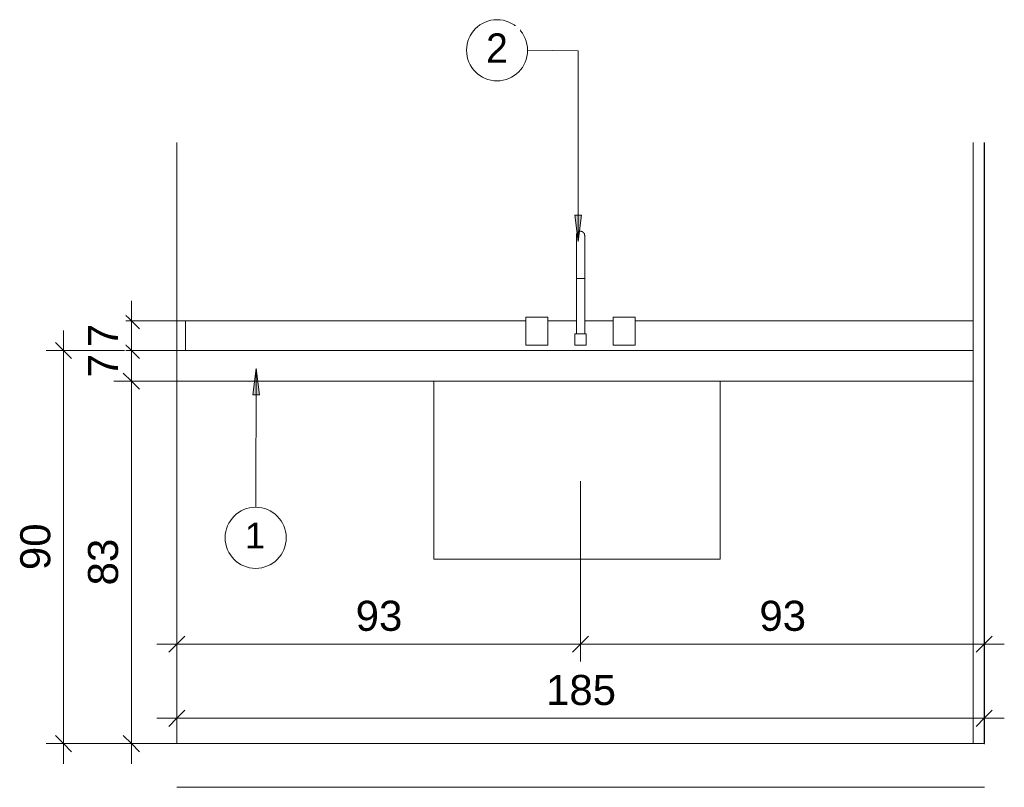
# Model space of a CAD drawing. Header units: metres. Extents: x -23.4 to 55.3, y -20.8 to 5.
# Tile 8 of 26: x 3 to 5.2, y -0.1 to 1.7. Entities that reach past the tile are written whole.
import ezdxf

# ---------------------------------------------------------------- set-up
doc = ezdxf.new("R2010")
doc.units = ezdxf.units.M
for name, color, linetype, lineweight in [('A-ANNO-DIMS', 211, 'Continuous', 9), ('A-ANNO-DIMS-20', 211, 'Continuous', 9), ('A-ANNO-KEYN', 231, 'Continuous', 9), ('A-DOOR', 31, 'Continuous', 18), ('A-DOOR-FRAM', 31, 'Continuous', 25), ('A-FLOR', 192, 'Continuous', 18), ('A-GENM', 13, 'Continuous', 18), ('A-WALL', 113, 'Continuous', 18), ('Drawing3_dwg _2_', 8, 'Continuous', 18), ('G-ANNO-TEXT', 231, 'Continuous', 9), ('P-SANR-FIXT', 6, 'Continuous', 18)]:
    doc.layers.add(name, color=color, linetype=linetype, lineweight=lineweight)
doc.styles.add('Arial_2', font='arial.ttf', dxfattribs={"height": 0.068847})
doc.styles.add('Arial_3', font='arial.ttf', dxfattribs={"height": 0.059012})
doc.styles.add('Century Gothic_1', font='GOTHIC.TTF', dxfattribs={"height": 0.067065})
doc.dimstyles.new('COTA_BANHOS_1__20_4', dxfattribs={"dimscale": 0.3048, "dimtxt": 0.07, "dimasz": 0.121391, "dimexe": 0.131234, "dimexo": 0.0625, "dimgap": 0.032808, "dimtad": 1, "dimdec": 0, "dimlfac": 100, "dimzin": 0, "dimdsep": 46, "dimtxsty": 'Arial_2', "dimblk1": 'OBLIQUE', "dimblk2": 'OBLIQUE', "dimsah": 1, "dimcen": 0.09, "dimdle": 0.150919, "dimazin": 0, "dimtfac": 1, "dimtdec": 4, "dimtix": 1, "dimtmove": 0, "dimatfit": 3, "dimfxl": 0.459318, "dimfxlon": 1, "dimtvp": 1, "dimtfill": 1, "dimtolj": 1, "dimtzin": 0, "dimarcsym": 2})
doc.dimstyles.new('COTA_BANHOS_1__20_5', dxfattribs={"dimscale": 0.3048, "dimtxt": 0.07, "dimasz": 0.121391, "dimexe": 0.131234, "dimexo": 0.0625, "dimgap": 0.032808, "dimtad": 1, "dimdec": 0, "dimlfac": 100, "dimzin": 0, "dimdsep": 46, "dimtxsty": 'Arial_2', "dimblk1": 'OBLIQUE', "dimblk2": 'OBLIQUE', "dimsah": 1, "dimcen": 0.09, "dimdle": 0.150919, "dimazin": 0, "dimtfac": 1, "dimtdec": 4, "dimtix": 1, "dimtmove": 0, "dimatfit": 3, "dimfxl": 0.459318, "dimfxlon": 1, "dimtvp": 1, "dimtfill": 1, "dimtolj": 1, "dimtzin": 0, "dimarcsym": 2})
doc.dimstyles.new('COTA_BANHOS_1__20_6', dxfattribs={"dimscale": 0.3048, "dimtxt": 0.07, "dimasz": 0.121391, "dimexe": 0.131234, "dimexo": 0.0625, "dimgap": 0.032808, "dimtad": 1, "dimdec": 0, "dimlfac": 100, "dimzin": 0, "dimdsep": 46, "dimtxsty": 'Arial_2', "dimblk1": 'OBLIQUE', "dimblk2": 'OBLIQUE', "dimsah": 1, "dimcen": 0.09, "dimdle": 0.150919, "dimazin": 0, "dimtfac": 1, "dimtdec": 4, "dimtix": 1, "dimtmove": 0, "dimatfit": 3, "dimfxl": 0.459318, "dimfxlon": 1, "dimtvp": 1, "dimtfill": 1, "dimtolj": 1, "dimtzin": 0, "dimarcsym": 2})

# ---------------------------------------------------------------- blocks, each defined once
blk = doc.blocks.new('Generic Models 6 - Generic Models 28-252220-Vista bancada peixes')
at = {"layer": 'A-GENM'}
for p, q in [((-28.3623, 0.9), (-26.5373, 0.9)), ((-26.5373, 0.83), (-28.3623, 0.83))]:
    blk.add_line(p, q, dxfattribs=at)
blk = doc.blocks.new('Drawing3_dwg _2_-1487641-Vista bancada peixes')
at = {"lineweight": 18}
for p, q in [((-26.5118, 0), (-28.3624, 0)), ((-28.3624, 0), (-26.5118, 0)), ((-28.3624, 0), (-26.5118, 0))]:
    blk.add_line(p, q, dxfattribs=at)
blk = doc.blocks.new('Modelos genéricos 35 - Modelos genéricos 36-2373698-Vista bancada peixes')
at = {"layer": 'A-GENM'}
for p, q in [((-28.3623, 0.968), (-28.3423, 0.968)), ((-28.3423, 0.968), (-27.5627, 0.968)), ((-28.3423, 0.9), (-28.3423, 0.968)), ((-27.5119, 0.968), (-27.4468, 0.968)), ((-27.4278, 0.968), (-27.3627, 0.968)), ((-27.3119, 0.968), (-26.5373, 0.968)), ((-28.3423, 0.9), (-28.3623, 0.9))]:
    blk.add_line(p, q, dxfattribs=at)
blk = doc.blocks.new('M_Sink Kitchen-Single - 760 x 535mm-2443443-Vista bancada peixes')
at = {"layer": 'P-SANR-FIXT'}
for p, q in [((-27.4468, 1.1456), (-27.4468, 1.1457)), ((-27.4468, 1.1), (-27.4468, 0.9381)), ((-27.4468, 1.1), (-27.4468, 1.0651)), ((-27.4277, 0.9381), (-27.4277, 1.1)), ((-27.4277, 1.0651), (-27.4277, 1.1)), ((-27.4373, 1.0651), (-27.4466, 1.0651)), ((-27.428, 1.0651), (-27.4373, 1.0651)), ((-27.5627, 0.9762), (-27.5627, 0.9127)), ((-27.5627, 0.9762), (-27.5119, 0.9762)), ((-27.5119, 0.9127), (-27.5119, 0.9762)), ((-27.3627, 0.9762), (-27.3627, 0.9127)), ((-27.3627, 0.9762), (-27.3119, 0.9762)), ((-27.3119, 0.9127), (-27.3119, 0.9762)), ((-27.45, 0.9381), (-27.45, 0.9127)), ((-27.45, 0.9381), (-27.4246, 0.9381)), ((-27.4246, 0.9127), (-27.4246, 0.9381)), ((-27.5119, 0.9127), (-27.5627, 0.9127)), ((-27.4246, 0.9127), (-27.45, 0.9127)), ((-27.3119, 0.9127), (-27.3627, 0.9127)), ((-27.7734, 0.83), (-27.7734, 0.4227)), ((-27.1176, 0.4227), (-27.1176, 0.83)), ((-27.7734, 0.4227), (-27.7162, 0.4227)), ((-27.7162, 0.4227), (-27.1747, 0.4227)), ((-27.1747, 0.4227), (-27.1176, 0.4227))]:
    blk.add_line(p, q, dxfattribs=at)
at = {"layer": 'P-SANR-FIXT', "flags": 128}
for points in [[(-27.4468, 1.1635), (-27.4468, 1.1639), (-27.4468, 1.1643), (-27.4467, 1.1647), (-27.4467, 1.165), (-27.4466, 1.1654), (-27.4465, 1.1658), (-27.4464, 1.1662), (-27.4463, 1.1665), (-27.4462, 1.1669), (-27.446, 1.1672), (-27.4459, 1.1676), (-27.4457, 1.1679), (-27.4455, 1.1683), (-27.4453, 1.1686), (-27.4451, 1.1689), (-27.4449, 1.1692), (-27.4447, 1.1695), (-27.4444, 1.1698), (-27.4442, 1.1701), (-27.4439, 1.1704), (-27.4436, 1.1706), (-27.4433, 1.1709), (-27.443, 1.1711), (-27.4427, 1.1713), (-27.4424, 1.1715), (-27.4421, 1.1717), (-27.4418, 1.1719), (-27.4414, 1.1721), (-27.4411, 1.1723), (-27.4407, 1.1724), (-27.4404, 1.1725), (-27.44, 1.1727), (-27.4396, 1.1728), (-27.4393, 1.1728), (-27.4389, 1.1729), (-27.4385, 1.173), (-27.4381, 1.173), (-27.4378, 1.173), (-27.4374, 1.173), (-27.4373, 1.173)], [(-27.4468, 1.1485), (-27.4468, 1.149), (-27.4468, 1.1505), (-27.4468, 1.152), (-27.4468, 1.1535), (-27.4468, 1.1548), (-27.4468, 1.156), (-27.4468, 1.1572), (-27.4468, 1.1582), (-27.4468, 1.1592), (-27.4468, 1.1601), (-27.4468, 1.1609), (-27.4468, 1.1615), (-27.4468, 1.1621), (-27.4468, 1.1626), (-27.4468, 1.163), (-27.4468, 1.1633), (-27.4468, 1.1634), (-27.4468, 1.1635), (-27.4468, 1.1635)], [(-27.4468, 1.1635), (-27.4468, 1.1635), (-27.4468, 1.1633), (-27.4468, 1.1631), (-27.4468, 1.1627), (-27.4468, 1.1623), (-27.4468, 1.1617), (-27.4468, 1.1611), (-27.4468, 1.1603), (-27.4468, 1.1595), (-27.4468, 1.1585), (-27.4468, 1.1575), (-27.4468, 1.1563), (-27.4468, 1.1551), (-27.4468, 1.1538), (-27.4468, 1.1524), (-27.4468, 1.151), (-27.4468, 1.1494), (-27.4468, 1.1478), (-27.4468, 1.1461), (-27.4468, 1.1443), (-27.4468, 1.1424), (-27.4468, 1.1405), (-27.4468, 1.1385), (-27.4468, 1.1364), (-27.4468, 1.1343), (-27.4468, 1.1322), (-27.4468, 1.13), (-27.4468, 1.1277), (-27.4468, 1.1254), (-27.4468, 1.123), (-27.4468, 1.1206), (-27.4468, 1.1182), (-27.4468, 1.1158), (-27.4468, 1.1133), (-27.4468, 1.1108), (-27.4468, 1.1083), (-27.4468, 1.1058), (-27.4468, 1.1032), (-27.4468, 1.1007), (-27.4468, 1.1)], [(-27.4373, 1.173), (-27.4369, 1.173), (-27.4365, 1.173), (-27.4361, 1.173), (-27.4358, 1.1729), (-27.4354, 1.1729), (-27.435, 1.1728), (-27.4346, 1.1727), (-27.4343, 1.1726), (-27.4339, 1.1724), (-27.4336, 1.1723), (-27.4332, 1.1721), (-27.4329, 1.172), (-27.4325, 1.1718), (-27.4322, 1.1716), (-27.4319, 1.1714), (-27.4316, 1.1712), (-27.4313, 1.1709), (-27.431, 1.1707), (-27.4307, 1.1704), (-27.4304, 1.1702), (-27.4302, 1.1699), (-27.4299, 1.1696), (-27.4297, 1.1693), (-27.4295, 1.169), (-27.4293, 1.1687), (-27.4291, 1.1683), (-27.4289, 1.168), (-27.4287, 1.1677), (-27.4285, 1.1673), (-27.4284, 1.167), (-27.4283, 1.1666), (-27.4281, 1.1663), (-27.428, 1.1659), (-27.428, 1.1655), (-27.4279, 1.1651), (-27.4278, 1.1648), (-27.4278, 1.1644), (-27.4278, 1.164), (-27.4277, 1.1636), (-27.4277, 1.1635)], [(-27.4277, 1.1635), (-27.4277, 1.1635), (-27.4277, 1.1633), (-27.4277, 1.1631), (-27.4277, 1.1627), (-27.4277, 1.1623), (-27.4277, 1.1617), (-27.4277, 1.1611), (-27.4277, 1.1603), (-27.4277, 1.1595), (-27.4277, 1.1585), (-27.4277, 1.1575), (-27.4277, 1.1563), (-27.4277, 1.1551), (-27.4277, 1.1538), (-27.4277, 1.1524), (-27.4277, 1.151), (-27.4277, 1.1494), (-27.4277, 1.1485)], [(-27.4277, 1.1), (-27.4277, 1.1026), (-27.4277, 1.1051), (-27.4277, 1.1076), (-27.4277, 1.1101), (-27.4277, 1.1126), (-27.4277, 1.1151), (-27.4277, 1.1176), (-27.4277, 1.12), (-27.4277, 1.1224), (-27.4277, 1.1248), (-27.4277, 1.1271), (-27.4277, 1.1293), (-27.4277, 1.1316), (-27.4277, 1.1338), (-27.4277, 1.1359), (-27.4277, 1.1379), (-27.4277, 1.14), (-27.4277, 1.1419), (-27.4277, 1.1438), (-27.4277, 1.1456), (-27.4277, 1.1473), (-27.4277, 1.149), (-27.4277, 1.1505), (-27.4277, 1.152), (-27.4277, 1.1535), (-27.4277, 1.1548), (-27.4277, 1.156), (-27.4277, 1.1572), (-27.4277, 1.1582), (-27.4277, 1.1592), (-27.4277, 1.1601), (-27.4277, 1.1609), (-27.4277, 1.1615), (-27.4277, 1.1621), (-27.4277, 1.1626), (-27.4277, 1.163), (-27.4277, 1.1633), (-27.4277, 1.1634), (-27.4277, 1.1635), (-27.4277, 1.1635)], [(-27.4468, 1.1), (-27.4468, 1.1026), (-27.4468, 1.1051), (-27.4468, 1.1076), (-27.4468, 1.1101), (-27.4468, 1.1126), (-27.4468, 1.1151), (-27.4468, 1.1176), (-27.4468, 1.12), (-27.4468, 1.1224), (-27.4468, 1.1248), (-27.4468, 1.1271), (-27.4468, 1.1293), (-27.4468, 1.1306)], [(-27.4277, 1.1306), (-27.4277, 1.13), (-27.4277, 1.1277), (-27.4277, 1.1254), (-27.4277, 1.123), (-27.4277, 1.1206), (-27.4277, 1.1182), (-27.4277, 1.1158), (-27.4277, 1.1133), (-27.4277, 1.1108), (-27.4277, 1.1083), (-27.4277, 1.1058), (-27.4277, 1.1032), (-27.4277, 1.1007), (-27.4277, 1.1)]]:
    blk.add_lwpolyline(points, dxfattribs=at)
blk = doc.blocks.new('M_Bifold-2 Panel - Cópia - 0915 x 2134mm-2556631-Vista bancada peixes')
at = {"layer": 'A-DOOR', "lineweight": 25}
for p, q in [((-26.5123, 1.3764), (-26.5123, 0)), ((-26.5123, 0), (-26.5118, 0))]:
    blk.add_line(p, q, dxfattribs=at)
at = {"layer": 'A-DOOR-FRAM', "lineweight": 18}
blk.add_line((-26.5373, 0), (-26.5373, 1.3764), dxfattribs=at)
blk = doc.blocks.new('DIMBLOCK51-Vista bancada peixes')
at = {"layer": 'A-ANNO-DIMS-20'}
for p, q in [((3.2145, 1.014), (3.2145, 0.9)), ((3.3545, 0.968), (3.1745, 0.968)), ((3.2145, 0.968), (3.3545, 0.968)), ((3.3545, 0.9), (3.1745, 0.9)), ((3.2145, 0.9), (3.3545, 0.9))]:
    blk.add_line(p, q, dxfattribs=at)
at = {"layer": 'A-ANNO-DIMS-20', "lineweight": 25}
for p, q in [((3.2145, 0.968), (3.196, 0.9865)), ((3.2145, 0.968), (3.233, 0.9495)), ((3.2145, 0.9), (3.196, 0.9185)), ((3.2145, 0.9), (3.233, 0.8815))]:
    blk.add_line(p, q, dxfattribs=at)
at = {"layer": 'A-ANNO-DIMS-20', "color": 0, "insert": (3.1152, 0.9076), "char_height": 0.0688, "width": 0.063323, "attachment_point": 1, "rotation": 90, "line_spacing_factor": 0.938532, "style": 'Arial_2', "bg_fill": 3, "box_fill_scale": 1.25, "bg_fill_color": 0, "bg_fill_transparency": 0}
blk.add_mtext('7', dxfattribs=at)
blk = doc.blocks.new('_Oblique')
at = {"color": 0, "linetype": 'ByBlock', "lineweight": -2}
blk.add_line((-0.5, -0.5), (0.5, 0.5), dxfattribs=at)
blk = doc.blocks.new('DIMBLOCK52-Vista bancada peixes')
at = {"layer": 'A-ANNO-DIMS-20', "lineweight": 25}
for p, q in [((3.2145, 0.9), (3.196, 0.9185)), ((3.2145, 0.9), (3.233, 0.8815)), ((3.2145, 0.83), (3.196, 0.8485)), ((3.2145, 0.83), (3.233, 0.8115))]:
    blk.add_line(p, q, dxfattribs=at)
at = {"layer": 'A-ANNO-DIMS-20'}
for p, q in [((3.3545, 0.9), (3.1745, 0.9)), ((3.2145, 0.9), (3.2145, 0.83)), ((3.2145, 0.9), (3.3545, 0.9)), ((3.3545, 0.83), (3.1745, 0.83)), ((3.2145, 0.83), (3.3545, 0.83))]:
    blk.add_line(p, q, dxfattribs=at)
at = {"layer": 'A-ANNO-DIMS-20', "color": 0, "insert": (3.1152, 0.8386), "char_height": 0.0688, "width": 0.063323, "attachment_point": 1, "rotation": 90, "line_spacing_factor": 0.938532, "style": 'Arial_2', "bg_fill": 3, "box_fill_scale": 1.25, "bg_fill_color": 0, "bg_fill_transparency": 0}
blk.add_mtext('7', dxfattribs=at)
blk = doc.blocks.new('DIMBLOCK53-Vista bancada peixes')
at = {"layer": 'A-ANNO-DIMS-20', "lineweight": 25}
for p, q in [((3.2145, 0.83), (3.196, 0.8485)), ((3.2145, 0.83), (3.233, 0.8115)), ((3.2145, 0), (3.196, 0.0185)), ((3.2145, 0), (3.233, -0.0185))]:
    blk.add_line(p, q, dxfattribs=at)
at = {"layer": 'A-ANNO-DIMS-20'}
for p, q in [((3.3545, 0.83), (3.1745, 0.83)), ((3.2145, 0.83), (3.2145, -0.046)), ((3.2145, 0.83), (3.3545, 0.83)), ((3.3545, 0), (3.1745, 0)), ((3.2145, 0), (3.3545, 0))]:
    blk.add_line(p, q, dxfattribs=at)
at = {"layer": 'A-ANNO-DIMS-20', "color": 0, "insert": (3.1152, 0.3622), "char_height": 0.06885, "width": 0.126646, "attachment_point": 1, "rotation": 90, "line_spacing_factor": 0.938532, "style": 'Arial_2', "bg_fill": 3, "box_fill_scale": 1.25, "bg_fill_color": 0, "bg_fill_transparency": 0}
blk.add_mtext('83', dxfattribs=at)
blk = doc.blocks.new('DIMBLOCK54-Vista bancada peixes')
at = {"layer": 'A-ANNO-DIMS-20'}
for p, q in [((3.0592, 0.946), (3.0592, -0.046)), ((3.1992, 0.9), (3.0192, 0.9)), ((3.0592, 0.9), (3.1992, 0.9)), ((3.1992, 0), (3.0192, 0)), ((3.0592, 0), (3.1992, 0))]:
    blk.add_line(p, q, dxfattribs=at)
at = {"layer": 'A-ANNO-DIMS-20', "lineweight": 25}
for p, q in [((3.0592, 0.9), (3.0407, 0.9185)), ((3.0592, 0.9), (3.0777, 0.8815)), ((3.0592, 0), (3.0407, 0.0185)), ((3.0592, 0), (3.0777, -0.0185))]:
    blk.add_line(p, q, dxfattribs=at)
at = {"layer": 'A-ANNO-DIMS-20', "color": 0, "insert": (2.9599, 0.3972), "char_height": 0.06885, "width": 0.126646, "attachment_point": 1, "rotation": 90, "line_spacing_factor": 0.938532, "style": 'Arial_2', "bg_fill": 3, "box_fill_scale": 1.25, "bg_fill_color": 0, "bg_fill_transparency": 0}
blk.add_mtext('90', dxfattribs=at)
blk = doc.blocks.new('DIMBLOCK55-Vista bancada peixes')
at = {"layer": 'A-ANNO-DIMS-20'}
for p, q in [((4.2437, 0.6008), (4.2437, 0.1878)), ((4.2437, 0.2278), (4.2437, 0.6008)), ((5.1687, 0.0878), (5.1687, 0.2678)), ((5.2147, 0.2278), (4.2437, 0.2278)), ((5.1687, 0.2278), (5.1687, 0.0878))]:
    blk.add_line(p, q, dxfattribs=at)
at = {"layer": 'A-ANNO-DIMS-20', "lineweight": 25}
for p, q in [((4.2437, 0.2278), (4.2252, 0.2093)), ((4.2437, 0.2278), (4.2622, 0.2463)), ((5.1687, 0.2278), (5.1502, 0.2093)), ((5.1687, 0.2278), (5.1872, 0.2463))]:
    blk.add_line(p, q, dxfattribs=at)
at = {"layer": 'A-ANNO-DIMS-20', "color": 0, "insert": (4.6535, 0.3271), "char_height": 0.06885, "width": 0.126646, "attachment_point": 1, "line_spacing_factor": 0.938532, "style": 'Arial_2', "bg_fill": 3, "box_fill_scale": 1.25, "bg_fill_color": 0, "bg_fill_transparency": 0}
blk.add_mtext('93', dxfattribs=at)
blk = doc.blocks.new('DIMBLOCK56-Vista bancada peixes')
at = {"layer": 'A-ANNO-DIMS-20'}
for p, q in [((4.2437, 0.6008), (4.2437, 0.1878)), ((4.2437, 0.2278), (4.2437, 0.6008)), ((3.3187, 0.0878), (3.3187, 0.2678)), ((4.2437, 0.2278), (3.2727, 0.2278)), ((3.3187, 0.2278), (3.3187, 0.0878))]:
    blk.add_line(p, q, dxfattribs=at)
at = {"layer": 'A-ANNO-DIMS-20', "lineweight": 25}
for p, q in [((3.3187, 0.2278), (3.3002, 0.2093)), ((3.3187, 0.2278), (3.3372, 0.2463)), ((4.2437, 0.2278), (4.2252, 0.2093)), ((4.2437, 0.2278), (4.2622, 0.2463))]:
    blk.add_line(p, q, dxfattribs=at)
at = {"layer": 'A-ANNO-DIMS-20', "color": 0, "insert": (3.7285, 0.3271), "char_height": 0.06885, "width": 0.126646, "attachment_point": 1, "line_spacing_factor": 0.938532, "style": 'Arial_2', "bg_fill": 3, "box_fill_scale": 1.25, "bg_fill_color": 0, "bg_fill_transparency": 0}
blk.add_mtext('93', dxfattribs=at)
blk = doc.blocks.new('DIMBLOCK57-Vista bancada peixes')
at = {"layer": 'A-ANNO-DIMS-20'}
for p, q in [((3.3187, 0.198), (3.3187, 0.018)), ((3.3187, 0.058), (3.3187, 0.198)), ((5.1687, 0.198), (5.1687, 0.018)), ((5.1687, 0.058), (5.1687, 0.198)), ((3.2727, 0.058), (5.2147, 0.058))]:
    blk.add_line(p, q, dxfattribs=at)
at = {"layer": 'A-ANNO-DIMS-20', "lineweight": 25}
for p, q in [((3.3187, 0.058), (3.3372, 0.0765)), ((5.1687, 0.058), (5.1872, 0.0765)), ((3.3187, 0.058), (3.3002, 0.0395)), ((5.1687, 0.058), (5.1502, 0.0395))]:
    blk.add_line(p, q, dxfattribs=at)
at = {"layer": 'A-ANNO-DIMS-20', "color": 0, "insert": (4.1646, 0.1573), "char_height": 0.06885, "width": 0.189969, "attachment_point": 1, "line_spacing_factor": 0.938532, "style": 'Arial_2', "bg_fill": 3, "box_fill_scale": 1.25, "bg_fill_color": 0, "bg_fill_transparency": 0}
blk.add_mtext('185', dxfattribs=at)
blk = doc.blocks.new('M_Identificador de nota-chave - Texto da nota-chave-86548-Vista bancada peixes')
at = {"layer": 'A-ANNO-KEYN'}
blk.add_circle((-27.6285, 1.5876), 0.07, dxfattribs=at)

msp = doc.modelspace()

# ---------------------------------------------------------------- hatches: boundary and pattern name
at = {"layer": 'A-ANNO-KEYN'}
for points in [[(4.2383, 1.1498), (4.2462, 1.2098), (4.2304, 1.2098)], [(3.5008, 0.8586), (3.4926, 0.7986), (3.5084, 0.7985)]]:
    msp.add_hatch(color=256, dxfattribs=at).paths.add_polyline_path(points, flags=0)

# ---------------------------------------------------------------- linework, layer by layer
for p, q in [((4.2383, 1.5865), (4.1225, 1.5876)), ((4.2383, 1.1498), (4.2383, 1.5865)), ((4.2462, 1.2098), (4.2304, 1.2098)), ((4.2304, 1.2098), (4.2383, 1.1498)), ((4.2383, 1.1498), (4.2462, 1.2098)), ((3.5008, 0.8586), (3.4926, 0.7986)), ((3.5084, 0.7985), (3.5008, 0.8586)), ((3.4926, 0.7986), (3.5084, 0.7985))]:
    msp.add_line(p, q, dxfattribs=at)
at = {"layer": 'A-FLOR'}
for p, q in [((5.1692, 0), (3.3186, 0)), ((3.3186, -0.1), (5.1692, -0.1))]:
    msp.add_line(p, q, dxfattribs=at)
at = {"layer": 'A-WALL'}
msp.add_line((3.3187, 0), (3.3187, 1.3764), dxfattribs=at)

# ---------------------------------------------------------------- block references
at = {"layer": 'A-ANNO-KEYN'}
msp.add_blockref('M_Identificador de nota-chave - Texto da nota-chave-86548-Vista bancada peixes', (31.681, 0), dxfattribs=at)
at = {"layer": 'A-DOOR', "lineweight": 25}
msp.add_blockref('M_Bifold-2 Panel - Cópia - 0915 x 2134mm-2556631-Vista bancada peixes', (31.681, 0), dxfattribs=at)
at = {"layer": 'A-GENM'}
for name in ['Modelos genéricos 35 - Modelos genéricos 36-2373698-Vista bancada peixes', 'Generic Models 6 - Generic Models 28-252220-Vista bancada peixes']:
    msp.add_blockref(name, (31.681, 0), dxfattribs=at)
at = {"layer": 'Drawing3_dwg _2_', "color": 4}
msp.add_blockref('Drawing3_dwg _2_-1487641-Vista bancada peixes', (31.681, 0), dxfattribs=at)
at = {"layer": 'P-SANR-FIXT'}
msp.add_blockref('M_Sink Kitchen-Single - 760 x 535mm-2443443-Vista bancada peixes', (31.681, 0), dxfattribs=at)

# ---------------------------------------------------------------- next in the draw order: texts
at = {"layer": 'A-ANNO-KEYN', "insert": (4.0507, 1.6222), "char_height": 0.059, "width": 0.05472, "attachment_point": 2, "line_spacing_factor": 0.938532, "style": 'Arial_3', "bg_fill": 3, "box_fill_scale": 1.25, "bg_fill_color": 0, "bg_fill_transparency": 0}
msp.add_mtext('3', dxfattribs=at)

# ---------------------------------------------------------------- next in the draw order: dimensions: what is measured, and where the dimension line sits
at = {"layer": 'A-ANNO-DIMS'}
dim = msp.add_linear_dim(base=(3.2145, 0.9), p1=(3.3545, 0.968), p2=(3.3545, 0.9), angle=90, dimstyle='COTA_BANHOS_1__20_6', override={"dimpost": '<>', "dimfxl": 0.067974}, dxfattribs=at)
dim.commit()
dim.dimension.update_dxf_attribs({"geometry": 'DIMBLOCK51-Vista bancada peixes', "text_midpoint": (3.1701, 0.934)})
dim = msp.add_linear_dim(base=(4.2437336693, 0.2278021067), p1=(5.1687336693, 0.0878021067), p2=(4.2437336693, 0.6007620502), dimstyle='COTA_BANHOS_1__20_4', override={"dimpost": '<>', "dimfxl": 1.057711}, dxfattribs=at)
dim.commit()
dim.dimension.update_dxf_attribs({"geometry": 'DIMBLOCK55-Vista bancada peixes', "text_midpoint": (4.7062336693, 0.2729771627)})

# ---------------------------------------------------------------- next in the draw order: texts
at = {"layer": 'G-ANNO-TEXT', "color": 7, "insert": (4.0273, 1.6262), "char_height": 0.0671, "width": 0.061317, "attachment_point": 1, "line_spacing_factor": 0.984117, "style": 'Century Gothic_1', "bg_fill": 3, "box_fill_scale": 1.25, "bg_fill_color": 0, "bg_fill_transparency": 0}
msp.add_mtext('2', dxfattribs=at)

# ---------------------------------------------------------------- next in the draw order: dimensions: what is measured, and where the dimension line sits
at = {"layer": 'A-ANNO-DIMS'}
dim = msp.add_linear_dim(base=(3.2145, 0.83), p1=(3.3545, 0.9), p2=(3.3545, 0.83), angle=90, dimstyle='COTA_BANHOS_1__20_6', override={"dimpost": '<>', "dimfxl": 0.07}, dxfattribs=at)
dim.commit()
dim.dimension.update_dxf_attribs({"geometry": 'DIMBLOCK52-Vista bancada peixes', "text_midpoint": (3.1701, 0.865)})

# ---------------------------------------------------------------- next in the draw order: dimensions: what is measured, and where the dimension line sits
dim = msp.add_linear_dim(base=(3.2145, 0), p1=(3.3545, 0.83), p2=(3.3545, 0), angle=90, dimstyle='COTA_BANHOS_1__20_6', override={"dimpost": '<>', "dimfxl": 0.83}, dxfattribs=at)
dim.commit()
dim.dimension.update_dxf_attribs({"geometry": 'DIMBLOCK53-Vista bancada peixes', "text_midpoint": (3.1693, 0.415)})

# ---------------------------------------------------------------- next in the draw order: dimensions: what is measured, and where the dimension line sits
dim = msp.add_linear_dim(base=(3.0592, 0), p1=(3.1992, 0.9), p2=(3.1992, 0), angle=90, dimstyle='COTA_BANHOS_1__20_6', override={"dimpost": '<>', "dimfxl": 0.9}, dxfattribs=at)
dim.commit()
dim.dimension.update_dxf_attribs({"geometry": 'DIMBLOCK54-Vista bancada peixes', "text_midpoint": (3.0141, 0.45)})
dim = msp.add_linear_dim(base=(3.3187336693, 0.2278021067), p1=(4.2437336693, 0.6007620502), p2=(3.3187336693, 0.0878021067), dimstyle='COTA_BANHOS_1__20_5', override={"dimpost": '<>', "dimfxl": 1.057711}, dxfattribs=at)
dim.commit()
dim.dimension.update_dxf_attribs({"geometry": 'DIMBLOCK56-Vista bancada peixes', "text_midpoint": (3.7812336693, 0.2729771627)})

# ---------------------------------------------------------------- next in the draw order: linework, layer by layer
at = {"layer": 'A-ANNO-KEYN'}
msp.add_line((3.5008, 0.8586), (3.4995, 0.5413), dxfattribs=at)

# ---------------------------------------------------------------- next in the draw order: block references
msp.add_blockref('M_Identificador de nota-chave - Texto da nota-chave-86548-Vista bancada peixes', (31.128, -1.1163), dxfattribs=at)

# ---------------------------------------------------------------- next in the draw order: dimensions: what is measured, and where the dimension line sits
at = {"layer": 'A-ANNO-DIMS'}
dim = msp.add_linear_dim(base=(5.1687, 0.058), p1=(3.3187, 0.198), p2=(5.1687, 0.198), dimstyle='COTA_BANHOS_1__20_6', override={"dimpost": '<>', "dimfxl": 1.85}, dxfattribs=at)
dim.commit()
dim.dimension.update_dxf_attribs({"geometry": 'DIMBLOCK57-Vista bancada peixes', "text_midpoint": (4.2437, 0.1031)})

# ---------------------------------------------------------------- next in the draw order: texts
at = {"layer": 'A-ANNO-KEYN', "insert": (3.4978, 0.5059), "char_height": 0.059, "width": 0.05472, "attachment_point": 2, "line_spacing_factor": 0.938532, "style": 'Arial_3', "bg_fill": 3, "box_fill_scale": 1.25, "bg_fill_color": 0, "bg_fill_transparency": 0}
msp.add_mtext('1', dxfattribs=at)

doc.saveas('drawing.dxf')
